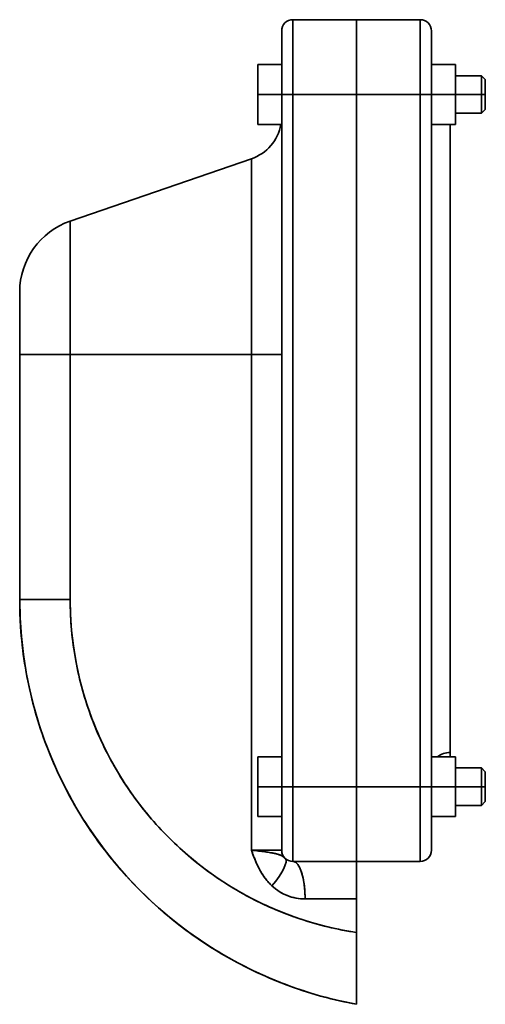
# Model space of a CAD drawing. Header units: inches. Extents: x 4459 to 5646, y 390 to 1656.
# Tile 2 of 13: x 4459 to 4584, y 801 to 1064. Entities that reach past the tile are written whole.
import ezdxf

# ---------------------------------------------------------------- set-up
doc = ezdxf.new("R2010")
doc.units = ezdxf.units.IN
doc.header["$MEASUREMENT"] = 0

msp = doc.modelspace()

# ---------------------------------------------------------------- linework, layer by layer
at = {"color": 7, "lineweight": 35}
for p, q in [((4532.11, 1044.23), (4532.11, 1064.23)), ((4532.11, 1064.23), (4532.11, 1044.23)), ((4549.11, 1044.23), (4549.11, 1064.23)), ((4549.11, 1064.23), (4549.11, 1044.23)), ((4566.11, 1064.23), (4566.11, 1044.23)), ((4566.11, 1044.23), (4566.11, 1064.23)), ((4529.11, 859.23), (4529.11, 1044.23)), ((4529.11, 859.23), (4529.11, 1044.23)), ((4532.11, 859.23), (4532.11, 1044.23)), ((4532.11, 1044.23), (4532.11, 859.23)), ((4549.11, 859.23), (4549.11, 1044.23)), ((4549.11, 1044.23), (4549.11, 859.23)), ((4549.11, 1044.23), (4549.11, 859.23)), ((4549.11, 859.23), (4549.11, 1044.23)), ((4566.11, 1044.23), (4566.11, 859.23)), ((4566.11, 859.23), (4566.11, 1044.23)), ((4569.11, 1044.23), (4569.11, 859.23)), ((4569.11, 859.23), (4569.11, 1044.23)), ((4529.11, 1036.23), (4529.11, 974.73)), ((4574.11, 1036.23), (4574.11, 868.36)), ((4574.11, 868.36), (4574.11, 1036.23)), ((4472.6, 1010.39), (4521.01, 1027.06)), ((4521.01, 1027.06), (4521.01, 974.73)), ((4521.01, 974.73), (4521.01, 1027.06)), ((4472.6, 1010.39), (4472.6, 974.73)), ((4472.6, 974.73), (4472.6, 1010.39)), ((4459.11, 909.23), (4459.11, 974.73)), ((4459.11, 974.73), (4459.11, 909.23)), ((4459.11, 909.23), (4459.11, 974.73)), ((4472.6, 909.23), (4472.6, 974.73)), ((4521.01, 974.73), (4472.6, 974.73)), ((4472.6, 909.23), (4472.6, 974.73)), ((4472.6, 974.73), (4521.01, 974.73)), ((4475.2, 974.73), (4521.01, 974.73)), ((4521.01, 974.73), (4475.2, 974.73)), ((4521.01, 842.23), (4521.01, 974.73)), ((4521.01, 974.73), (4521.01, 842.23)), ((4529.11, 867.23), (4529.11, 974.73)), ((4532.11, 839.23), (4532.11, 859.23)), ((4532.11, 859.23), (4532.11, 839.23)), ((4549.11, 839.23), (4549.11, 859.23)), ((4549.11, 859.23), (4549.11, 839.23)), ((4566.11, 859.23), (4566.11, 839.23)), ((4566.11, 839.23), (4566.11, 859.23))]:
    msp.add_line(p, q, dxfattribs=at)
at = {"color": 7, "lineweight": 35, "ltscale": 0.425}
for p, q in [((4532.11, 1064.23), (4549.11, 1064.23)), ((4532.11, 1064.23), (4549.11, 1064.23)), ((4549.11, 1064.23), (4532.11, 1064.23)), ((4566.11, 1064.23), (4549.11, 1064.23)), ((4549.11, 1064.23), (4566.11, 1064.23)), ((4549.11, 1064.23), (4566.11, 1064.23)), ((4549.11, 1044.23), (4532.11, 1044.23)), ((4549.11, 1044.23), (4532.11, 1044.23)), ((4566.11, 1044.23), (4549.11, 1044.23)), ((4566.11, 1044.23), (4549.11, 1044.23)), ((4532.11, 859.23), (4549.11, 859.23)), ((4549.11, 859.23), (4532.11, 859.23)), ((4566.11, 859.23), (4549.11, 859.23)), ((4549.11, 859.23), (4566.11, 859.23)), ((4549.11, 839.23), (4532.11, 839.23)), ((4549.11, 839.23), (4532.11, 839.23)), ((4566.11, 839.23), (4549.11, 839.23)), ((4566.11, 839.23), (4549.11, 839.23))]:
    msp.add_line(p, q, dxfattribs=at)
at = {"color": 7, "lineweight": 35, "ltscale": 0.002408}
for p, q in [((4549.11, 1064.23), (4549.11, 1064.14)), ((4549.11, 839.33), (4549.11, 839.23))]:
    msp.add_line(p, q, dxfattribs=at)
at = {"color": 7, "lineweight": 35, "ltscale": 0.009607}
for p, q in [((4549.11, 1063.85), (4549.11, 1064.23)), ((4549.11, 839.23), (4549.11, 839.62))]:
    msp.add_line(p, q, dxfattribs=at)
at = {"color": 7, "lineweight": 35, "ltscale": 0.007199}
for p, q in [((4549.11, 1064.14), (4549.11, 1063.85)), ((4549.11, 839.62), (4549.11, 839.33))]:
    msp.add_line(p, q, dxfattribs=at)
at = {"color": 7, "lineweight": 35, "ltscale": 0.011923}
for p, q in [((4549.11, 1063.85), (4549.11, 1063.37)), ((4549.11, 840.09), (4549.11, 839.62))]:
    msp.add_line(p, q, dxfattribs=at)
at = {"color": 7, "lineweight": 35, "ltscale": 0.028453}
for p, q in [((4549.11, 1062.71), (4549.11, 1063.85)), ((4549.11, 839.62), (4549.11, 840.76))]:
    msp.add_line(p, q, dxfattribs=at)
at = {"color": 7, "lineweight": 35, "ltscale": 0.01653}
for p, q in [((4549.11, 1063.37), (4549.11, 1062.71)), ((4549.11, 840.76), (4549.11, 840.09))]:
    msp.add_line(p, q, dxfattribs=at)
at = {"color": 7, "lineweight": 35, "ltscale": 0.144011}
msp.add_line((4529.11, 1061.23), (4529.11, 1055.47), dxfattribs=at)
at = {"color": 7, "lineweight": 35, "ltscale": 0.039752}
for p, q in [((4529.11, 1059.64), (4529.11, 1061.23)), ((4529.11, 843.82), (4529.11, 842.23))]:
    msp.add_line(p, q, dxfattribs=at)
at = {"color": 7, "lineweight": 35, "ltscale": 0.006601}
for p, q in [((4529.11, 1060.97), (4529.11, 1061.23)), ((4569.11, 842.23), (4569.11, 842.5))]:
    msp.add_line(p, q, dxfattribs=at)
at = {"color": 7, "lineweight": 35, "ltscale": 0.017303}
for p, q in [((4529.11, 1060.28), (4529.11, 1060.97)), ((4569.11, 842.5), (4569.11, 843.19))]:
    msp.add_line(p, q, dxfattribs=at)
at = {"color": 7, "lineweight": 35, "ltscale": 0.020979}
for p, q in [((4549.11, 1062.71), (4549.11, 1061.87)), ((4549.11, 841.6), (4549.11, 840.76))]:
    msp.add_line(p, q, dxfattribs=at)
at = {"color": 7, "lineweight": 35, "ltscale": 0.046205}
for p, q in [((4549.11, 1060.86), (4549.11, 1062.71)), ((4549.11, 840.76), (4549.11, 842.6))]:
    msp.add_line(p, q, dxfattribs=at)
at = {"color": 7, "lineweight": 35, "ltscale": 0.025226}
for p, q in [((4549.11, 1061.87), (4549.11, 1060.86)), ((4549.11, 842.6), (4549.11, 841.6))]:
    msp.add_line(p, q, dxfattribs=at)
at = {"color": 7, "lineweight": 35, "ltscale": 0.02923}
for p, q in [((4549.11, 1060.86), (4549.11, 1059.69)), ((4549.11, 843.77), (4549.11, 842.6))]:
    msp.add_line(p, q, dxfattribs=at)
at = {"color": 7, "lineweight": 35, "ltscale": 0.062181}
for p, q in [((4549.11, 1058.38), (4549.11, 1060.86)), ((4549.11, 842.6), (4549.11, 845.09))]:
    msp.add_line(p, q, dxfattribs=at)
at = {"color": 7, "lineweight": 35, "ltscale": 0.104718}
msp.add_line((4569.11, 1057.04), (4569.11, 1061.23), dxfattribs=at)
at = {"color": 7, "lineweight": 35, "ltscale": 0.003271}
msp.add_line((4569.11, 1061.1), (4569.11, 1061.23), dxfattribs=at)
at = {"color": 7, "lineweight": 35, "ltscale": 0.006139}
msp.add_line((4569.11, 1060.86), (4569.11, 1061.1), dxfattribs=at)
at = {"color": 7, "lineweight": 35, "ltscale": 0.020424}
msp.add_line((4569.11, 1060.04), (4569.11, 1060.86), dxfattribs=at)
at = {"color": 7, "lineweight": 35, "ltscale": 0.024423}
for p, q in [((4529.11, 1059.3), (4529.11, 1060.28)), ((4569.11, 843.19), (4569.11, 844.17))]:
    msp.add_line(p, q, dxfattribs=at)
at = {"color": 7, "lineweight": 35, "ltscale": 0.066386}
msp.add_line((4529.11, 1056.99), (4529.11, 1059.64), dxfattribs=at)
at = {"color": 7, "lineweight": 35, "ltscale": 0.028346}
for p, q in [((4529.11, 1058.17), (4529.11, 1059.3)), ((4569.11, 844.17), (4569.11, 845.3))]:
    msp.add_line(p, q, dxfattribs=at)
at = {"color": 7, "lineweight": 35, "ltscale": 0.029568}
for p, q in [((4529.11, 1056.98), (4529.11, 1058.17)), ((4569.11, 845.3), (4569.11, 846.48))]:
    msp.add_line(p, q, dxfattribs=at)
at = {"color": 7, "lineweight": 35, "ltscale": 0.032951}
for p, q in [((4549.11, 1059.69), (4549.11, 1058.38)), ((4549.11, 845.09), (4549.11, 843.77))]:
    msp.add_line(p, q, dxfattribs=at)
at = {"color": 7, "lineweight": 35, "ltscale": 0.036357}
for p, q in [((4549.11, 1058.38), (4549.11, 1056.92)), ((4549.11, 846.55), (4549.11, 845.09))]:
    msp.add_line(p, q, dxfattribs=at)
at = {"color": 7, "lineweight": 35, "ltscale": 0.075769}
for p, q in [((4549.11, 1055.34), (4549.11, 1058.38)), ((4549.11, 845.09), (4549.11, 848.12))]:
    msp.add_line(p, q, dxfattribs=at)
at = {"color": 7, "lineweight": 35, "ltscale": 0.027316}
msp.add_line((4569.11, 1058.95), (4569.11, 1060.04), dxfattribs=at)
at = {"color": 7, "lineweight": 35, "ltscale": 0.018547}
msp.add_line((4569.11, 1058.21), (4569.11, 1058.95), dxfattribs=at)
at = {"color": 7, "lineweight": 35, "ltscale": 0.038756}
msp.add_line((4569.11, 1056.66), (4569.11, 1058.21), dxfattribs=at)
at = {"color": 7, "lineweight": 35, "ltscale": 0.118862}
msp.add_line((4529.11, 1052.23), (4529.11, 1056.99), dxfattribs=at)
at = {"color": 7, "lineweight": 35, "ltscale": 0.028609}
for p, q in [((4529.11, 1055.84), (4529.11, 1056.98)), ((4569.11, 846.48), (4569.11, 847.63))]:
    msp.add_line(p, q, dxfattribs=at)
at = {"color": 7, "lineweight": 35, "ltscale": 0.048042}
for p, q in [((4529.11, 1053.92), (4529.11, 1055.84)), ((4569.11, 847.63), (4569.11, 849.55))]:
    msp.add_line(p, q, dxfattribs=at)
at = {"color": 7, "lineweight": 35, "ltscale": 0.101505}
msp.add_line((4529.11, 1055.47), (4529.11, 1051.41), dxfattribs=at)
at = {"color": 7, "lineweight": 35, "ltscale": 0.039412}
for p, q in [((4549.11, 1056.92), (4549.11, 1055.34)), ((4549.11, 848.12), (4549.11, 846.55))]:
    msp.add_line(p, q, dxfattribs=at)
at = {"color": 7, "lineweight": 35, "ltscale": 0.042087}
for p, q in [((4549.11, 1055.34), (4549.11, 1053.66)), ((4549.11, 849.81), (4549.11, 848.12))]:
    msp.add_line(p, q, dxfattribs=at)
at = {"color": 7, "lineweight": 35, "ltscale": 0.086443}
for p, q in [((4549.11, 1051.89), (4549.11, 1055.34)), ((4549.11, 848.12), (4549.11, 851.58))]:
    msp.add_line(p, q, dxfattribs=at)
at = {"color": 7, "lineweight": 35, "ltscale": 0.320282}
msp.add_line((4569.11, 1044.23), (4569.11, 1057.04), dxfattribs=at)
at = {"color": 7, "lineweight": 35, "ltscale": 0.029443}
for p, q in [((4569.11, 1055.48), (4569.11, 1056.66)), ((4529.11, 846.81), (4529.11, 847.99))]:
    msp.add_line(p, q, dxfattribs=at)
at = {"color": 7, "lineweight": 35, "ltscale": 0.037598}
for p, q in [((4569.11, 1053.97), (4569.11, 1055.48)), ((4529.11, 847.99), (4529.11, 849.49))]:
    msp.add_line(p, q, dxfattribs=at)
at = {"color": 7, "lineweight": 35, "ltscale": 0.029236}
msp.add_line((4529.11, 1052.75), (4529.11, 1053.92), dxfattribs=at)
at = {"color": 7, "lineweight": 35, "ltscale": 0.056431}
msp.add_line((4529.11, 1050.49), (4529.11, 1052.75), dxfattribs=at)
at = {"color": 7, "lineweight": 35, "ltscale": 0.044356}
for p, q in [((4549.11, 1053.66), (4549.11, 1051.89)), ((4549.11, 851.58), (4549.11, 849.81))]:
    msp.add_line(p, q, dxfattribs=at)
at = {"color": 7, "lineweight": 35, "ltscale": 0.046672}
for p, q in [((4569.11, 1052.11), (4569.11, 1053.97)), ((4529.11, 849.49), (4529.11, 851.36))]:
    msp.add_line(p, q, dxfattribs=at)
at = {"color": 7, "lineweight": 35, "ltscale": 0.2}
for p, q in [((4522.71, 1052.23), (4522.71, 1044.23)), ((4522.71, 1044.23), (4522.71, 1052.23)), ((4522.71, 1044.23), (4522.71, 1052.23)), ((4522.71, 1052.23), (4522.71, 1044.23)), ((4522.71, 1044.23), (4522.71, 1052.23)), ((4529.11, 1044.23), (4529.11, 1052.23)), ((4529.11, 1044.23), (4529.11, 1052.23)), ((4575.51, 1052.23), (4575.51, 1044.23)), ((4575.51, 1044.23), (4575.51, 1052.23)), ((4522.71, 1036.23), (4522.71, 1044.23)), ((4522.71, 1044.23), (4522.71, 1036.23)), ((4522.71, 1036.23), (4522.71, 1044.23)), ((4522.71, 1036.23), (4522.71, 1044.23)), ((4522.71, 1044.23), (4522.71, 1036.23)), ((4529.11, 1036.23), (4529.11, 1044.23)), ((4529.11, 1036.23), (4529.11, 1044.23)), ((4575.51, 1044.23), (4575.51, 1036.23)), ((4575.51, 1036.23), (4575.51, 1044.23)), ((4522.71, 859.23), (4522.71, 867.23)), ((4522.71, 867.23), (4522.71, 859.23)), ((4522.71, 859.23), (4522.71, 867.23)), ((4529.11, 859.23), (4529.11, 867.23)), ((4529.11, 859.23), (4529.11, 867.23)), ((4575.51, 867.23), (4575.51, 859.23)), ((4575.51, 859.23), (4575.51, 867.23)), ((4522.71, 851.23), (4522.71, 859.23)), ((4522.71, 851.23), (4522.71, 859.23)), ((4522.71, 859.23), (4522.71, 851.23)), ((4529.11, 851.23), (4529.11, 859.23)), ((4529.11, 851.23), (4529.11, 859.23)), ((4575.51, 859.23), (4575.51, 851.23)), ((4575.51, 851.23), (4575.51, 859.23))]:
    msp.add_line(p, q, dxfattribs=at)
at = {"color": 7, "lineweight": 35, "ltscale": 0.16}
for p, q in [((4529.11, 1052.23), (4522.71, 1052.23)), ((4522.71, 1052.23), (4529.11, 1052.23)), ((4529.11, 1052.23), (4522.71, 1052.23)), ((4522.71, 1052.23), (4529.11, 1052.23)), ((4522.71, 1052.23), (4529.11, 1052.23)), ((4569.11, 1052.23), (4575.51, 1052.23)), ((4575.51, 1052.23), (4569.11, 1052.23)), ((4569.11, 1052.23), (4575.51, 1052.23)), ((4569.11, 1052.23), (4575.51, 1052.23)), ((4575.51, 1052.23), (4569.11, 1052.23)), ((4529.11, 1044.23), (4522.71, 1044.23)), ((4522.71, 1044.23), (4529.11, 1044.23)), ((4569.11, 1044.23), (4575.51, 1044.23)), ((4575.51, 1044.23), (4569.11, 1044.23)), ((4529.11, 1036.23), (4522.71, 1036.23)), ((4522.71, 1036.23), (4529.11, 1036.23)), ((4569.11, 1036.23), (4575.51, 1036.23)), ((4575.51, 1036.23), (4569.11, 1036.23)), ((4529.11, 867.23), (4522.71, 867.23)), ((4522.71, 867.23), (4529.11, 867.23)), ((4522.71, 867.23), (4529.11, 867.23)), ((4569.11, 867.23), (4575.51, 867.23)), ((4569.11, 867.23), (4575.51, 867.23)), ((4575.51, 867.23), (4569.11, 867.23)), ((4529.11, 859.23), (4522.71, 859.23)), ((4522.71, 859.23), (4529.11, 859.23)), ((4569.11, 859.23), (4575.51, 859.23)), ((4575.51, 859.23), (4569.11, 859.23)), ((4529.11, 851.23), (4522.71, 851.23)), ((4522.71, 851.23), (4529.11, 851.23)), ((4569.11, 851.23), (4575.51, 851.23)), ((4575.51, 851.23), (4569.11, 851.23))]:
    msp.add_line(p, q, dxfattribs=at)
at = {"color": 7, "lineweight": 35, "ltscale": 0.179484}
msp.add_line((4529.11, 1051.41), (4529.11, 1044.23), dxfattribs=at)
at = {"color": 7, "lineweight": 35, "ltscale": 0.067506}
msp.add_line((4529.11, 1047.79), (4529.11, 1050.49), dxfattribs=at)
at = {"color": 7, "lineweight": 35, "ltscale": 0.0462}
for p, q in [((4549.11, 1051.89), (4549.11, 1050.04)), ((4549.11, 853.43), (4549.11, 851.58))]:
    msp.add_line(p, q, dxfattribs=at)
at = {"color": 7, "lineweight": 35, "ltscale": 0.093797}
for p, q in [((4549.11, 1048.14), (4549.11, 1051.89)), ((4549.11, 851.58), (4549.11, 855.33))]:
    msp.add_line(p, q, dxfattribs=at)
at = {"color": 7, "lineweight": 35, "ltscale": 0.047598}
for p, q in [((4549.11, 1050.04), (4549.11, 1048.14)), ((4549.11, 855.33), (4549.11, 853.43))]:
    msp.add_line(p, q, dxfattribs=at)
at = {"color": 7, "lineweight": 35, "ltscale": 0.056308}
for p, q in [((4569.11, 1049.85), (4569.11, 1052.11)), ((4529.11, 851.36), (4529.11, 853.61))]:
    msp.add_line(p, q, dxfattribs=at)
at = {"color": 7, "lineweight": 35, "ltscale": 0.036291}
msp.add_line((4529.11, 1046.34), (4529.11, 1047.79), dxfattribs=at)
at = {"color": 7, "lineweight": 35, "ltscale": 0.048537}
for p, q in [((4549.11, 1048.14), (4549.11, 1046.19)), ((4549.11, 857.27), (4549.11, 855.33))]:
    msp.add_line(p, q, dxfattribs=at)
at = {"color": 7, "lineweight": 35, "ltscale": 0.097545}
for p, q in [((4549.11, 1044.23), (4549.11, 1048.14)), ((4549.11, 855.33), (4549.11, 859.23))]:
    msp.add_line(p, q, dxfattribs=at)
at = {"color": 7, "lineweight": 35, "ltscale": 0.06591}
for p, q in [((4569.11, 1047.22), (4569.11, 1049.85)), ((4529.11, 853.61), (4529.11, 856.25))]:
    msp.add_line(p, q, dxfattribs=at)
at = {"color": 7, "lineweight": 35, "ltscale": 0.175}
for p, q in [((4575.51, 1049.23), (4582.51, 1049.23)), ((4575.51, 1049.23), (4582.51, 1049.23)), ((4582.51, 1044.23), (4575.51, 1044.23)), ((4582.51, 1044.23), (4575.51, 1044.23)), ((4575.51, 1039.23), (4582.51, 1039.23)), ((4575.51, 864.23), (4582.51, 864.23)), ((4582.51, 859.23), (4575.51, 859.23)), ((4582.51, 859.23), (4575.51, 859.23)), ((4575.51, 854.23), (4582.51, 854.23))]:
    msp.add_line(p, q, dxfattribs=at)
at = {"color": 7, "lineweight": 35, "ltscale": 0.125}
for p, q in [((4582.51, 1044.23), (4582.51, 1049.23)), ((4582.51, 1049.23), (4582.51, 1044.23)), ((4582.51, 1044.23), (4582.51, 1039.23)), ((4582.51, 1039.23), (4582.51, 1044.23)), ((4582.51, 859.23), (4582.51, 864.23)), ((4582.51, 864.23), (4582.51, 859.23)), ((4582.51, 859.23), (4582.51, 854.23)), ((4582.51, 854.23), (4582.51, 859.23))]:
    msp.add_line(p, q, dxfattribs=at)
at = {"color": 7, "lineweight": 35, "ltscale": 0.035355}
for p, q in [((4582.51, 1049.23), (4583.51, 1048.23)), ((4582.51, 1039.23), (4583.51, 1040.23)), ((4582.51, 864.23), (4583.51, 863.23)), ((4582.51, 854.23), (4583.51, 855.23))]:
    msp.add_line(p, q, dxfattribs=at)
at = {"color": 7, "lineweight": 35, "ltscale": 0.1}
for p, q in [((4583.51, 1044.23), (4583.51, 1048.23)), ((4583.51, 1040.23), (4583.51, 1044.23)), ((4583.51, 859.23), (4583.51, 863.23)), ((4583.51, 855.23), (4583.51, 859.23))]:
    msp.add_line(p, q, dxfattribs=at)
at = {"color": 7, "lineweight": 35, "ltscale": 0.001921}
for p, q in [((4583.51, 1048.23), (4583.51, 1048.16)), ((4583.51, 1040.31), (4583.51, 1040.23)), ((4583.51, 863.23), (4583.51, 863.16)), ((4583.51, 855.31), (4583.51, 855.23))]:
    msp.add_line(p, q, dxfattribs=at)
at = {"color": 7, "lineweight": 35, "ltscale": 0.005691}
for p, q in [((4583.51, 1048.16), (4583.51, 1047.93)), ((4583.51, 1040.54), (4583.51, 1040.31)), ((4583.51, 863.16), (4583.51, 862.93)), ((4583.51, 855.54), (4583.51, 855.31))]:
    msp.add_line(p, q, dxfattribs=at)
at = {"color": 7, "lineweight": 35, "ltscale": 0.009241}
for p, q in [((4583.51, 1047.93), (4583.51, 1047.56)), ((4583.51, 1040.91), (4583.51, 1040.54)), ((4583.51, 862.93), (4583.51, 862.56)), ((4583.51, 855.91), (4583.51, 855.54))]:
    msp.add_line(p, q, dxfattribs=at)
at = {"color": 7, "lineweight": 35, "ltscale": 0.012436}
for p, q in [((4583.51, 1047.56), (4583.51, 1047.06)), ((4583.51, 1041.41), (4583.51, 1040.91)), ((4583.51, 862.56), (4583.51, 862.06)), ((4583.51, 856.41), (4583.51, 855.91))]:
    msp.add_line(p, q, dxfattribs=at)
at = {"color": 7, "lineweight": 35, "ltscale": 0.052643}
msp.add_line((4529.11, 1044.23), (4529.11, 1046.34), dxfattribs=at)
at = {"color": 7, "lineweight": 35, "ltscale": 0.049008}
for p, q in [((4549.11, 1046.19), (4549.11, 1044.23)), ((4549.11, 859.23), (4549.11, 857.27))]:
    msp.add_line(p, q, dxfattribs=at)
at = {"color": 7, "lineweight": 35, "ltscale": 0.074615}
for p, q in [((4569.11, 1044.23), (4569.11, 1047.22)), ((4529.11, 856.25), (4529.11, 859.23))]:
    msp.add_line(p, q, dxfattribs=at)
at = {"color": 7, "lineweight": 35, "ltscale": 0.015154}
for p, q in [((4583.51, 1047.06), (4583.51, 1046.46)), ((4583.51, 1042.01), (4583.51, 1041.41)), ((4583.51, 862.06), (4583.51, 861.46)), ((4583.51, 857.01), (4583.51, 856.41))]:
    msp.add_line(p, q, dxfattribs=at)
at = {"color": 7, "lineweight": 35, "ltscale": 0.017289}
for p, q in [((4583.51, 1046.46), (4583.51, 1045.76)), ((4583.51, 1042.7), (4583.51, 1042.01)), ((4583.51, 861.46), (4583.51, 860.76)), ((4583.51, 857.7), (4583.51, 857.01))]:
    msp.add_line(p, q, dxfattribs=at)
at = {"color": 7, "lineweight": 35, "ltscale": 0.018759}
for p, q in [((4583.51, 1045.76), (4583.51, 1045.01)), ((4583.51, 1043.45), (4583.51, 1042.7)), ((4583.51, 860.76), (4583.51, 860.01)), ((4583.51, 858.45), (4583.51, 857.7))]:
    msp.add_line(p, q, dxfattribs=at)
at = {"color": 7, "lineweight": 35, "ltscale": 0.019509}
for p, q in [((4583.51, 1045.01), (4583.51, 1044.23)), ((4583.51, 1044.23), (4583.51, 1043.45)), ((4583.51, 860.01), (4583.51, 859.23)), ((4583.51, 859.23), (4583.51, 858.45))]:
    msp.add_line(p, q, dxfattribs=at)
at = {"color": 7, "lineweight": 35, "ltscale": 0.075}
for p, q in [((4532.11, 1044.23), (4529.11, 1044.23)), ((4529.11, 1044.23), (4532.11, 1044.23)), ((4569.11, 1044.23), (4566.11, 1044.23)), ((4566.11, 1044.23), (4569.11, 1044.23)), ((4532.11, 859.23), (4529.11, 859.23)), ((4529.11, 859.23), (4532.11, 859.23)), ((4569.11, 859.23), (4566.11, 859.23)), ((4566.11, 859.23), (4569.11, 859.23))]:
    msp.add_line(p, q, dxfattribs=at)
at = {"color": 7, "lineweight": 35, "ltscale": 0.025}
for p, q in [((4582.51, 1044.23), (4583.51, 1044.23)), ((4583.51, 1044.23), (4582.51, 1044.23)), ((4582.51, 859.23), (4583.51, 859.23)), ((4583.51, 859.23), (4582.51, 859.23))]:
    msp.add_line(p, q, dxfattribs=at)
at = {"color": 7, "lineweight": 35, "ltscale": 0.008114}
msp.add_line((4459.11, 991.48), (4459.11, 991.15), dxfattribs=at)
at = {"color": 7, "lineweight": 35, "ltscale": 0.418509}
msp.add_line((4459.11, 991.47), (4459.11, 974.73), dxfattribs=at)
at = {"color": 7, "lineweight": 35, "ltscale": 0.023874}
msp.add_line((4459.11, 991.15), (4459.11, 990.2), dxfattribs=at)
at = {"color": 7, "lineweight": 35, "ltscale": 0.038692}
msp.add_line((4459.11, 990.2), (4459.11, 988.65), dxfattribs=at)
at = {"color": 7, "lineweight": 35, "ltscale": 0.052025}
msp.add_line((4459.11, 988.65), (4459.11, 986.57), dxfattribs=at)
at = {"color": 7, "lineweight": 35, "ltscale": 0.063363}
msp.add_line((4459.11, 986.57), (4459.11, 984.04), dxfattribs=at)
at = {"color": 7, "lineweight": 35, "ltscale": 0.035197}
msp.add_line((4459.11, 984.04), (4459.11, 982.63), dxfattribs=at)
at = {"color": 7, "lineweight": 35, "ltscale": 0.037093}
msp.add_line((4459.11, 982.63), (4459.11, 981.14), dxfattribs=at)
at = {"color": 7, "lineweight": 35, "ltscale": 0.038678}
msp.add_line((4459.11, 981.14), (4459.11, 979.6), dxfattribs=at)
at = {"color": 7, "lineweight": 35, "ltscale": 0.080515}
msp.add_line((4459.11, 979.6), (4459.11, 976.38), dxfattribs=at)
at = {"color": 7, "lineweight": 35, "ltscale": 0.041063}
msp.add_line((4459.11, 976.38), (4459.11, 974.73), dxfattribs=at)
at = {"color": 7, "lineweight": 35, "ltscale": 0.337216}
for p, q in [((4472.6, 974.73), (4459.11, 974.73)), ((4472.6, 974.73), (4459.11, 974.73)), ((4459.11, 909.23), (4472.6, 909.23)), ((4472.6, 909.23), (4459.11, 909.23))]:
    msp.add_line(p, q, dxfattribs=at)
at = {"color": 7, "lineweight": 35, "ltscale": 0.033582}
msp.add_line((4459.11, 974.73), (4460.45, 974.73), dxfattribs=at)
msp.add_line((4459.11, 974.73), (4460.45, 974.73), dxfattribs=at)
at = {"color": 7, "lineweight": 35, "ltscale": 0.065113}
msp.add_line((4475.2, 974.73), (4472.6, 974.73), dxfattribs=at)
at = {"color": 7, "lineweight": 35, "ltscale": 0.202329}
for p, q in [((4529.11, 974.73), (4521.01, 974.73)), ((4521.01, 974.73), (4529.11, 974.73)), ((4521.01, 842.23), (4529.11, 842.23)), ((4529.11, 842.23), (4521.01, 842.23))]:
    msp.add_line(p, q, dxfattribs=at)
at = {"color": 7, "lineweight": 35, "ltscale": 0.02824}
msp.add_line((4574.11, 868.36), (4574.11, 867.23), dxfattribs=at)
at = {"color": 7, "lineweight": 35, "ltscale": 0.028241}
msp.add_line((4574.11, 868.36), (4574.11, 867.23), dxfattribs=at)
at = {"color": 7, "lineweight": 35, "ltscale": 0.318861}
msp.add_line((4529.11, 859.23), (4529.11, 846.48), dxfattribs=at)
at = {"color": 7, "lineweight": 35, "ltscale": 0.279366}
msp.add_line((4569.11, 848.06), (4569.11, 859.23), dxfattribs=at)
at = {"color": 7, "lineweight": 35, "ltscale": 0.052644}
msp.add_line((4569.11, 857.13), (4569.11, 859.23), dxfattribs=at)
at = {"color": 7, "lineweight": 35, "ltscale": 0.036282}
msp.add_line((4569.11, 855.68), (4569.11, 857.13), dxfattribs=at)
at = {"color": 7, "lineweight": 35, "ltscale": 0.067525}
msp.add_line((4569.11, 852.98), (4569.11, 855.68), dxfattribs=at)
at = {"color": 7, "lineweight": 35, "ltscale": 0.056418}
msp.add_line((4569.11, 850.72), (4569.11, 852.98), dxfattribs=at)
at = {"color": 7, "lineweight": 35, "ltscale": 0.224999}
msp.add_line((4529.11, 842.23), (4529.11, 851.23), dxfattribs=at)
at = {"color": 7, "lineweight": 35, "ltscale": 0.029237}
msp.add_line((4569.11, 849.55), (4569.11, 850.72), dxfattribs=at)
at = {"color": 7, "lineweight": 35, "ltscale": 0.145634}
msp.add_line((4569.11, 842.23), (4569.11, 848.06), dxfattribs=at)
at = {"color": 7, "lineweight": 35, "ltscale": 0.038755}
msp.add_line((4529.11, 845.26), (4529.11, 846.81), dxfattribs=at)
at = {"color": 7, "lineweight": 35, "ltscale": 0.066387}
msp.add_line((4529.11, 846.48), (4529.11, 843.82), dxfattribs=at)
at = {"color": 7, "lineweight": 35, "ltscale": 0.018549}
msp.add_line((4529.11, 844.52), (4529.11, 845.26), dxfattribs=at)
at = {"color": 7, "lineweight": 35, "ltscale": 0.023832}
msp.add_line((4521.01, 842.23), (4521.35, 841.34), dxfattribs=at)
at = {"color": 7, "lineweight": 35, "ltscale": 0.027309}
msp.add_line((4529.11, 843.43), (4529.11, 844.52), dxfattribs=at)
at = {"color": 7, "lineweight": 35, "ltscale": 0.000306}
msp.add_line((4529.11, 844.23), (4529.11, 844.22), dxfattribs=at)
at = {"color": 7, "lineweight": 35, "ltscale": 0.020433}
msp.add_line((4529.11, 842.61), (4529.11, 843.43), dxfattribs=at)
at = {"color": 7, "lineweight": 35, "ltscale": 0.006135}
msp.add_line((4529.11, 842.36), (4529.11, 842.61), dxfattribs=at)
at = {"color": 7, "lineweight": 35, "ltscale": 0.003272}
msp.add_line((4529.11, 842.23), (4529.11, 842.36), dxfattribs=at)
at = {"color": 7, "lineweight": 35, "ltscale": 0.001204}
msp.add_line((4549.11, 839.23), (4549.11, 839.19), dxfattribs=at)
at = {"color": 7, "lineweight": 35, "ltscale": 0.004803}
msp.add_line((4549.11, 839.23), (4549.11, 839.04), dxfattribs=at)
at = {"color": 7, "lineweight": 35, "ltscale": 0.0036}
msp.add_line((4549.11, 839.19), (4549.11, 839.04), dxfattribs=at)
at = {"color": 7, "lineweight": 35, "ltscale": 0.014227}
msp.add_line((4549.11, 839.04), (4549.11, 838.47), dxfattribs=at)
msp.add_line((4549.11, 839.04), (4549.11, 838.47), dxfattribs=at)
at = {"color": 7, "lineweight": 35, "ltscale": 0.023103}
msp.add_line((4549.11, 838.47), (4549.11, 837.55), dxfattribs=at)
msp.add_line((4549.11, 838.47), (4549.11, 837.55), dxfattribs=at)
at = {"color": 7, "lineweight": 35, "ltscale": 0.031091}
msp.add_line((4549.11, 837.55), (4549.11, 836.3), dxfattribs=at)
msp.add_line((4549.11, 837.55), (4549.11, 836.3), dxfattribs=at)
at = {"color": 7, "lineweight": 35, "ltscale": 0.037885}
msp.add_line((4549.11, 836.3), (4549.11, 834.79), dxfattribs=at)
msp.add_line((4549.11, 836.3), (4549.11, 834.79), dxfattribs=at)
at = {"color": 7, "lineweight": 35, "ltscale": 0.043221}
msp.add_line((4549.11, 834.79), (4549.11, 833.06), dxfattribs=at)
msp.add_line((4549.11, 834.79), (4549.11, 833.06), dxfattribs=at)
at = {"color": 7, "lineweight": 35, "ltscale": 0.046899}
msp.add_line((4549.11, 833.06), (4549.11, 831.18), dxfattribs=at)
msp.add_line((4549.11, 833.06), (4549.11, 831.18), dxfattribs=at)
at = {"color": 7, "lineweight": 35, "ltscale": 0.343608}
msp.add_line((4535.36, 829.23), (4549.11, 829.23), dxfattribs=at)
msp.add_line((4535.36, 829.23), (4549.11, 829.23), dxfattribs=at)
at = {"color": 7, "lineweight": 35, "ltscale": 0.048772}
msp.add_line((4549.11, 831.18), (4549.11, 829.23), dxfattribs=at)
msp.add_line((4549.11, 831.18), (4549.11, 829.23), dxfattribs=at)
at = {"color": 7, "lineweight": 35, "ltscale": 0.224586}
msp.add_line((4549.11, 829.23), (4549.11, 820.25), dxfattribs=at)
msp.add_line((4549.11, 829.23), (4549.11, 820.25), dxfattribs=at)
at = {"color": 7, "lineweight": 35, "ltscale": 0.095319}
msp.add_line((4549.11, 816.44), (4549.11, 820.25), dxfattribs=at)
at = {"color": 7, "lineweight": 35, "ltscale": 0.048062}
msp.add_line((4549.11, 820.25), (4549.11, 818.33), dxfattribs=at)
at = {"color": 7, "lineweight": 35, "ltscale": 0.047256}
msp.add_line((4549.11, 818.33), (4549.11, 816.44), dxfattribs=at)
at = {"color": 7, "lineweight": 35, "ltscale": 0.09169}
msp.add_line((4549.11, 812.77), (4549.11, 816.44), dxfattribs=at)
at = {"color": 7, "lineweight": 35, "ltscale": 0.046448}
msp.add_line((4549.11, 816.44), (4549.11, 814.58), dxfattribs=at)
at = {"color": 7, "lineweight": 35, "ltscale": 0.045242}
msp.add_line((4549.11, 814.58), (4549.11, 812.77), dxfattribs=at)
at = {"color": 7, "lineweight": 35, "ltscale": 0.003081}
msp.add_line((4549.11, 814.19), (4549.11, 814.31), dxfattribs=at)
at = {"color": 7, "lineweight": 35, "ltscale": 0.043225}
msp.add_line((4549.11, 812.46), (4549.11, 814.19), dxfattribs=at)
at = {"color": 7, "lineweight": 35, "ltscale": 0.083475}
msp.add_line((4549.11, 809.43), (4549.11, 812.77), dxfattribs=at)
at = {"color": 7, "lineweight": 35, "ltscale": 0.042918}
msp.add_line((4549.11, 812.77), (4549.11, 811.05), dxfattribs=at)
at = {"color": 7, "lineweight": 35, "ltscale": 0.02066}
msp.add_line((4549.11, 811.64), (4549.11, 812.46), dxfattribs=at)
at = {"color": 7, "lineweight": 35, "ltscale": 0.040556}
msp.add_line((4549.11, 811.05), (4549.11, 809.43), dxfattribs=at)
at = {"color": 7, "lineweight": 35, "ltscale": 0.072755}
msp.add_line((4549.11, 806.52), (4549.11, 809.43), dxfattribs=at)
at = {"color": 7, "lineweight": 35, "ltscale": 0.038081}
msp.add_line((4549.11, 809.43), (4549.11, 807.91), dxfattribs=at)
at = {"color": 7, "lineweight": 35, "ltscale": 0.034675}
msp.add_line((4549.11, 807.91), (4549.11, 806.52), dxfattribs=at)
at = {"color": 7, "lineweight": 35, "ltscale": 0.058694}
msp.add_line((4549.11, 804.17), (4549.11, 806.52), dxfattribs=at)
at = {"color": 7, "lineweight": 35, "ltscale": 0.031117}
msp.add_line((4549.11, 806.52), (4549.11, 805.28), dxfattribs=at)
at = {"color": 7, "lineweight": 35, "ltscale": 0.027577}
msp.add_line((4549.11, 805.28), (4549.11, 804.17), dxfattribs=at)
at = {"color": 7, "lineweight": 35, "ltscale": 0.042884}
msp.add_line((4549.11, 802.46), (4549.11, 804.17), dxfattribs=at)
at = {"color": 7, "lineweight": 35, "ltscale": 0.02356}
msp.add_line((4549.11, 804.17), (4549.11, 803.23), dxfattribs=at)
at = {"color": 7, "lineweight": 35, "ltscale": 0.019324}
msp.add_line((4549.11, 803.23), (4549.11, 802.46), dxfattribs=at)
at = {"color": 7, "lineweight": 35, "ltscale": 0.026078}
msp.add_line((4549.11, 801.41), (4549.11, 802.46), dxfattribs=at)
at = {"color": 7, "lineweight": 35, "ltscale": 0.015165}
msp.add_line((4549.11, 802.46), (4549.11, 801.85), dxfattribs=at)
at = {"color": 7, "lineweight": 35, "ltscale": 0.010913}
msp.add_line((4549.11, 801.85), (4549.11, 801.41), dxfattribs=at)
at = {"color": 7, "lineweight": 35, "ltscale": 0.008681}
msp.add_line((4549.11, 801.07), (4549.11, 801.41), dxfattribs=at)
at = {"color": 7, "lineweight": 35, "ltscale": 0.006511}
msp.add_line((4549.11, 801.41), (4549.11, 801.15), dxfattribs=at)
at = {"color": 7, "lineweight": 35, "ltscale": 0.002171}
msp.add_line((4549.11, 801.15), (4549.11, 801.07), dxfattribs=at)
at = {"color": 7, "lineweight": 35}
for points in [[(4526.51, 832.72), (4526.27, 832.94), (4526.04, 833.17), (4525.82, 833.4), (4525.6, 833.64), (4525.39, 833.88), (4525.18, 834.12), (4525.02, 834.32), (4524.87, 834.51), (4524.72, 834.71), (4524.61, 834.86), (4524.5, 835.01), (4524.29, 835.3), (4524.13, 835.54), (4523.97, 835.78), (4523.82, 836.02), (4523.71, 836.2), (4523.61, 836.38), (4523.5, 836.55), (4523.4, 836.73), (4523.23, 837.04), (4523.07, 837.35), (4522.91, 837.65), (4522.8, 837.87), (4522.7, 838.09), (4522.59, 838.31), (4522.49, 838.53), (4522.39, 838.75), (4522.29, 838.97), (4522.11, 839.41), (4521.93, 839.83), (4521.77, 840.25), (4521.61, 840.65), (4521.4, 841.19), (4521.27, 841.54), (4521.01, 842.23)], [(4521.01, 842.23), (4521.83, 842.15), (4522.63, 842.06), (4523.28, 841.99), (4523.92, 841.91), (4524.61, 841.82), (4524.95, 841.78), (4525.29, 841.73), (4525.73, 841.66), (4526.15, 841.59), (4526.56, 841.52), (4526.78, 841.48), (4527, 841.44), (4527.19, 841.4), (4527.38, 841.36), (4527.63, 841.3), (4527.87, 841.23), (4528.11, 841.17), (4528.3, 841.11), (4528.49, 841.04), (4528.67, 840.97), (4528.84, 840.9), (4529, 840.83), (4529.11, 840.77), (4529.22, 840.71), (4529.32, 840.65), (4529.39, 840.6), (4529.46, 840.55), (4529.53, 840.5), (4529.6, 840.45), (4529.7, 840.37), (4529.79, 840.29), (4529.88, 840.21), (4530.06, 840.04)], [(4529.14, 840.75), (4529, 840.83), (4528.83, 840.9), (4528.65, 840.98), (4528.45, 841.05), (4528.23, 841.13), (4527.99, 841.2), (4527.72, 841.27), (4527.44, 841.34)], [(4532.11, 839.23), (4532.19, 839.23), (4532.26, 839.22), (4532.34, 839.21), (4532.42, 839.19), (4532.5, 839.16), (4532.55, 839.14), (4532.59, 839.12), (4532.64, 839.1), (4532.69, 839.07), (4532.78, 839.02), (4532.87, 838.96), (4532.95, 838.9), (4533.03, 838.83), (4533.11, 838.75), (4533.16, 838.7), (4533.21, 838.64), (4533.31, 838.53), (4533.41, 838.4), (4533.51, 838.26), (4533.6, 838.12), (4533.69, 837.97), (4533.78, 837.81), (4533.86, 837.67), (4533.93, 837.52), (4534.01, 837.36), (4534.06, 837.24), (4534.11, 837.12), (4534.21, 836.87), (4534.3, 836.62), (4534.39, 836.37), (4534.47, 836.1), (4534.55, 835.83), (4534.6, 835.66), (4534.65, 835.49), (4534.69, 835.31), (4534.74, 835.13), (4534.82, 834.77), (4534.9, 834.4), (4534.96, 834.06), (4535.02, 833.73), (4535.07, 833.39), (4535.12, 833.04), (4535.16, 832.73), (4535.19, 832.42), (4535.23, 832.11), (4535.25, 831.87), (4535.27, 831.63), (4535.3, 831.16), (4535.33, 830.68), (4535.35, 830.2), (4535.36, 829.72), (4535.36, 829.23)], [(4523.95, 835.82), (4524.14, 835.52), (4524.34, 835.24), (4524.54, 834.96), (4524.74, 834.68), (4524.95, 834.42), (4525.16, 834.15), (4525.37, 833.9), (4525.59, 833.65), (4525.81, 833.41), (4526.04, 833.17), (4526.27, 832.94), (4526.51, 832.72)]]:
    msp.add_lwpolyline(points, dxfattribs=at)
for centre, radius, start, end in [((4532.11, 1061.23), 3, 90, 180), ((4532.11, 1061.23), 3, 90, 180), ((4532.11, 1061.23), 3, 90, 180), ((4566.11, 1061.23), 3, 0, 90), ((4566.11, 1061.23), 3, 0, 90), ((4517.11, 1038.41), 12, 289, 349.5669), ((4479.11, 991.48), 20, 109, 180), ((4569.11, 909.23), 110, 180, 259.5243), ((4569.11, 909.23), 110, 180, 190.1369), ((4569.09, 909.23), 109.99, 179.9996, 187.6089), ((4562.56, 909.23), 89.96, 179.9989, 185.1926), ((4562.6, 909.23), 90, 180, 261.3804), ((4562.55, 909.23), 89.96, 185.1902, 190.3803), ((4562.55, 909.22), 89.96, 190.3778, 195.5604), ((4569.11, 909.23), 110, 190.1369, 200.2459), ((4562.55, 909.22), 89.96, 195.5578, 200.7294), ((4562.55, 909.22), 89.95, 200.7269, 205.8841), ((4569.11, 909.23), 110, 200.2459, 210.3016), ((4562.56, 909.21), 89.96, 205.8816, 211.0216), ((4562.56, 909.21), 89.96, 211.0191, 216.1402), ((4562.56, 909.21), 89.96, 216.1377, 221.2391), ((4569.11, 909.23), 110, 210.3016, 220.2872), ((4569.1, 909.23), 109.99, 212.3534, 251.9933), ((4562.56, 909.2), 89.95, 221.2369, 226.3181), ((4562.57, 909.21), 89.96, 226.3156, 231.3761), ((4502.51, 661.4), 181.78, 83.5516, 84.1573), ((4532.09, 842.23), 2.99, 179.9669, 197.593), ((4532.11, 842.23), 3, 180, 270), ((4532.11, 842.23), 3, 180, 270), ((4566.11, 842.23), 3, 270, 0), ((4566.11, 842.23), 3, 270, 0), ((4591.2, 867.53), 74.6, 200.5546, 201.3117), ((4562.75, 856.44), 44.06, 201.3137, 202.6844), ((4512.83, 752.13), 90.47, 82.4871, 83.5963), ((4519.05, 798.95), 43.23, 80.3579, 82.5455), ((4522.85, 821.19), 20.67, 77.1831, 80.4108), ((4527.54, 837.84), 3.33, 50.4605, 61.2068), ((4524.51, 834.29), 7.99, 45.9636, 49.8727), ((4569.11, 909.23), 110, 220.2872, 230.1959), ((4562.57, 909.2), 89.96, 231.3738, 236.4152), ((4550.99, 851.52), 31.32, 202.6845, 204.8198), ((4544.7, 848.61), 24.39, 204.8153, 207.9578), ((4540.79, 846.53), 19.96, 207.9535, 212.4736), ((4562.57, 909.19), 89.95, 236.4129, 241.4365), ((4535.36, 842.23), 13, 227.0483, 270.0065), ((4535.35, 842.21), 12.98, 227.0414, 238.0114), ((4562.58, 909.19), 89.96, 241.4342, 246.4415), ((4535.35, 842.2), 12.97, 237.9857, 248.7853), ((4535.35, 842.2), 12.97, 248.7652, 259.4369), ((4535.36, 842.22), 12.98, 259.4151, 270.0094), ((4562.58, 909.2), 89.96, 246.4392, 251.432), ((4569.11, 909.23), 110, 230.1959, 240.0302), ((4562.59, 909.2), 89.96, 251.4298, 256.4109), ((4562.59, 909.19), 89.95, 256.4085, 261.3816), ((4569.11, 909.23), 110, 240.0302, 249.8007), ((4569.11, 909.23), 110, 249.8007, 254.6671), ((4569.11, 909.23), 110, 254.6671, 259.5243)]:
    msp.add_arc(centre, radius, start, end, dxfattribs=at)
for centre, major_axis, ratio, start_param, end_param in [((4574.11, 863.97), (5, -0.01), 0.87768, 1.572211, 2.305947), ((4574.11, 863.98), (5, 0), 0.877583, 1.570796, 2.304906), ((4523.25, 832.72), (-6.81, -7.32), 0.244405, 1.794484, 3.141591), ((4523.25, 832.72), (-6.81, -7.32), 0.244405, 1.794483, 3.141591), ((4532.11, 829.23), (0, 10), 0.325568, 4.712389, 6.283185)]:
    msp.add_ellipse(centre, major_axis=major_axis, ratio=ratio, start_param=start_param, end_param=end_param, dxfattribs=at)

doc.saveas('drawing.dxf')
